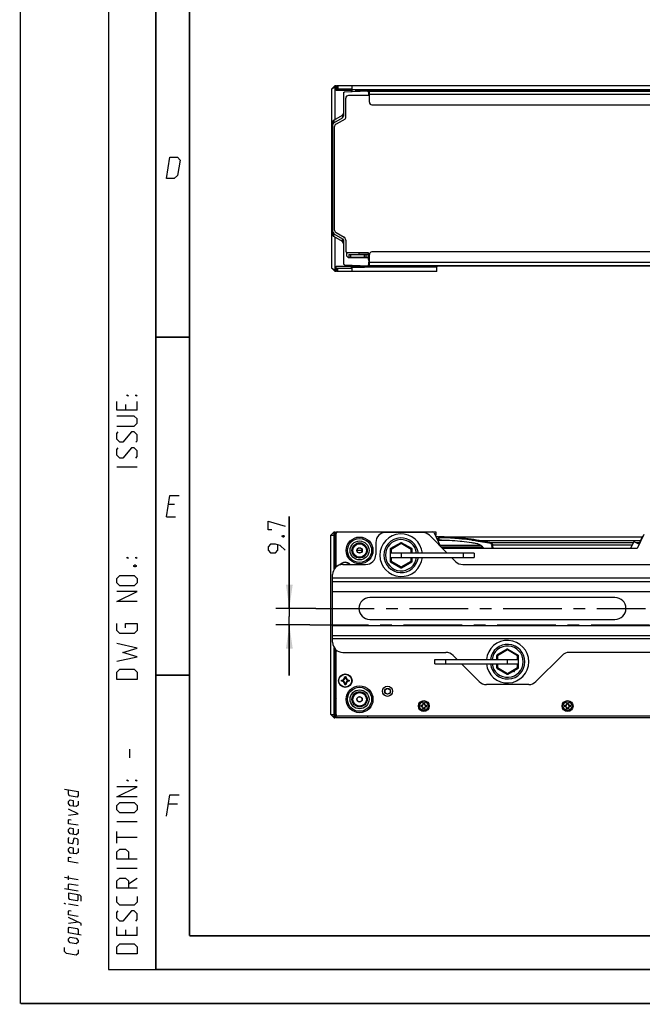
# Model space of a CAD drawing. Header units: millimetres. Extents: x 0 to 420, y 0 to 297.
# Tile 1 of 50: x 0 to 92, y 0 to 145. Entities that reach past the tile are written whole.
import ezdxf

# ---------------------------------------------------------------- set-up
doc = ezdxf.new("R2010")
doc.units = ezdxf.units.MM
doc.header["$LTSCALE"] = 23.1
doc.linetypes.add('CENTER', pattern=[0.6, 0.375, -0.075, 0.075, -0.075])
doc.layers.get('0').update_dxf_attribs({"linetype": 'CONTINUOUS'})
for name, color, linetype in [('02___PRT_ALL_AXES', 7, 'CONTINUOUS'), ('02__ASM_ALL_AXES', 7, 'CONTINUOUS'), ('06___PRT_ALL_SURFS', 7, 'CONTINUOUS'), ('AXES', 7, 'CONTINUOUS'), ('DIM_PILOTEES', 7, 'CONTINUOUS'), ('S-ACHSEN', 7, 'CONTINUOUS'), ('SURFACES', 7, 'CONTINUOUS')]:
    doc.layers.add(name, color=color, linetype=linetype)
doc.styles.get("Standard").update_dxf_attribs({"font": 'txt', "width": 0.7})
doc.dimstyles.new('DIMSTYLE_7', dxfattribs={"dimtxt": 2.5, "dimasz": 3.5, "dimexe": 2, "dimexo": 0, "dimtad": 1, "dimlfac": 4, "dimdsep": 46, "dimtxsty": 'Standard', "dimblk": '_FILLED', "dimblk1": '_FILLED', "dimblk2": '_FILLED', "dimcen": 0.09, "dimazin": 2, "dimtp": 0.3, "dimtm": 0.3, "dimtfac": 1, "dimtofl": 0, "dimtmove": 0, "dimatfit": 3, "dimldrblk": '_FILLED', "dimfxl": 0, "dimtolj": 1, "dimarcsym": 0})
doc.dimstyles.new('DIMSTYLE_8', dxfattribs={"dimtxt": 2.5, "dimasz": 3.5, "dimexe": 2, "dimexo": 0, "dimtad": 1, "dimlfac": 4, "dimdsep": 46, "dimtxsty": 'Standard', "dimblk": '_FILLED', "dimblk1": '_FILLED', "dimblk2": '_FILLED', "dimcen": 0.09, "dimazin": 2, "dimtp": 0.2, "dimtm": 0.2, "dimtfac": 1, "dimtofl": 0, "dimtmove": 0, "dimatfit": 3, "dimldrblk": '_FILLED', "dimfxl": 0, "dimtolj": 1, "dimarcsym": 0})

# ---------------------------------------------------------------- blocks, each defined once
blk = doc.blocks.new('_FILLED')
at = {"color": 0, "linetype": 'ByBlock'}
blk.add_solid([(0, 0), (-1, 0.143), (-1, -0.143)], dxfattribs=at)
blk = doc.blocks.new('*D10')
at = {"layer": 'DIM_PILOTEES', "color": 2, "linetype": 'Continuous'}
for p, q in [((39.75, 58.38), (39.75, 71.98)), ((39.75, 71.98), (39.75, 57.17)), ((43.66, 58.38), (37.75, 58.38)), ((39.75, 48.46), (39.75, 57.17)), ((42.79, 55.96), (37.75, 55.96)), ((39.75, 55.96), (39.75, 48.46))]:
    blk.add_line(p, q, dxfattribs=at)
at = {"layer": 'DIM_PILOTEES', "color": 2, "linetype": 'Continuous', "xscale": 3.5, "yscale": 3.5, "zscale": 3.5}
for p, rotation in [((39.75, 58.38), 270), ((39.75, 55.96), 90)]:
    blk.add_blockref('_FILLED', p, dxfattribs=dict(at, rotation=rotation))
at = {"layer": 'DIM_PILOTEES', "color": 2, "linetype": 'Continuous', "insert": (36.62, 66.62), "char_height": 2.5, "width": 8.0357, "attachment_point": 1, "rotation": 90, "line_spacing_factor": 0.9}
blk.add_mtext('{\\ftxt;\\W0.0001;\\H0.0001;\\~}{\\ftxt;\\W2.1428571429;\\H2.5; }{\\ftxt;\\W0.0001;\\H0.0001;\\~}', dxfattribs=at)
blk = doc.blocks.new('*D14')
at = {"layer": 'DIM_PILOTEES', "color": 2, "linetype": 'Continuous'}
for p in [(153.85, 132.83), (153.85, 111.08)]:
    blk.add_line(p, (153.85, 121.95), dxfattribs=at)
at = {"layer": 'DIM_PILOTEES', "color": 2, "linetype": 'Continuous', "xscale": 3.5, "yscale": 3.5, "zscale": 3.5}
for p, rotation in [((153.85, 132.83), 90), ((153.85, 111.08), 270)]:
    blk.add_blockref('_FILLED', p, dxfattribs=dict(at, rotation=rotation))
at = {"layer": 'DIM_PILOTEES', "color": 2, "linetype": 'Continuous', "insert": (150.73, 123.63), "char_height": 2.5, "width": 5.8929, "attachment_point": 2, "rotation": 90, "line_spacing_factor": 0.9}
blk.add_mtext('{\\ftxt;\\W0.0001;\\H0.0001;\\~}{\\ftxt;\\W1.5714285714;\\H2.5; }{\\ftxt;\\W0.0001;\\H0.0001;\\~}', dxfattribs=at)

msp = doc.modelspace()

# ---------------------------------------------------------------- linework, layer by layer
at = {"color": 7, "linetype": 'Continuous'}
for p, q in [((0, 0), (0, 297)), ((46.0435, 135.2002), (46.5435, 135.7002)), ((46.0435, 135.2002), (46.5435, 135.5232)), ((46.5435, 130.6533), (46.5435, 135.7002)), ((46.5435, 135.7002), (46.6685, 135.7002)), ((46.6685, 135.5232), (46.5435, 135.5232)), ((46.6685, 134.9444), (46.6685, 135.7002)), ((46.7935, 135.7002), (46.7935, 135.2002)), ((46.9185, 135.7002), (46.9185, 135.2002)), ((46.0435, 108.7002), (46.0435, 135.2002)), ((46.6685, 135.2002), (49.031, 135.2002)), ((48.9185, 134.9444), (46.6685, 134.9444)), ((47.7685, 134.6201), (47.8934, 134.7494)), ((47.7685, 134.6201), (47.7685, 131.1278)), ((47.8934, 134.7494), (51.3436, 134.8699)), ((51.5935, 134.2002), (48.4935, 134.2002)), ((48.9185, 135.2002), (48.9185, 134.7852)), ((49.5935, 134.9502), (292.4685, 134.9502)), ((50.0631, 134.8252), (49.5935, 134.8252)), ((50.0935, 134.9502), (50.0935, 134.8252)), ((51.4685, 134.7493), (51.3436, 134.8699)), ((51.4685, 134.7493), (51.4685, 134.3252)), ((51.4685, 134.3252), (51.5935, 134.3252)), ((48.0935, 130.893), (48.0935, 133.8002)), ((46.3354, 130.5331), (47.639, 131.2863)), ((47.639, 131.2863), (47.7685, 131.5106)), ((47.639, 131.2863), (47.639, 130.9036)), ((47.639, 130.9036), (47.7685, 131.1278)), ((46.0435, 130.1627), (46.2283, 130.3475)), ((46.206, 130.3089), (46.3354, 130.5331)), ((46.206, 113.5921), (46.206, 130.3089)), ((46.206, 129.9266), (46.3354, 130.1508)), ((46.3354, 130.1508), (47.639, 130.9036)), ((46.3354, 130.5331), (46.3354, 130.1508)), ((46.5213, 130.6405), (46.5435, 130.6627)), ((46.5435, 130.6627), (46.5597, 130.6627)), ((47.9935, 130.7198), (46.656, 129.9476)), ((46.406, 129.5146), (46.406, 114.3858)), ((46.0435, 113.7377), (46.229, 113.5522)), ((46.206, 113.9744), (46.3354, 113.7501)), ((46.3354, 113.3678), (46.206, 113.5921)), ((46.3354, 113.3678), (46.3354, 113.7501)), ((46.3354, 113.7501), (47.639, 112.9974)), ((46.656, 113.9528), (47.8435, 113.2672)), ((47.639, 112.6147), (46.3354, 113.3678)), ((46.52, 113.2612), (46.5435, 113.2377)), ((46.5435, 108.2002), (46.5435, 113.2476)), ((46.5435, 113.2377), (46.5606, 113.2377)), ((47.639, 112.6147), (47.639, 112.9974)), ((47.639, 112.9974), (47.7685, 112.7731)), ((47.7685, 112.3904), (47.639, 112.6147)), ((47.7685, 112.7731), (47.7685, 109.2809)), ((48.0935, 112.8342), (48.0935, 111.2002)), ((48.1935, 111.0032), (48.1935, 110.5031)), ((51.4435, 110.9502), (48.3435, 110.9502)), ((48.5685, 110.7007), (48.5685, 110.3257)), ((48.5685, 110.7007), (51.4435, 110.7007)), ((48.8185, 110.7007), (48.8185, 110.3257)), ((50.0935, 110.7007), (50.0935, 110.9502)), ((51.4435, 110.704), (50.0935, 110.704)), ((50.866, 110.3257), (50.866, 110.7007)), ((51.1106, 110.3257), (51.1106, 110.7007)), ((51.4435, 109.9502), (51.4435, 110.9502)), ((47.8934, 109.1515), (47.7685, 109.2809)), ((47.8934, 109.1515), (51.3436, 109.031)), ((48.1935, 110.5031), (48.4855, 110.2007)), ((51.4435, 110.2007), (48.4855, 110.2007)), ((48.5685, 110.3257), (51.4435, 110.3257)), ((49.3435, 110.3257), (49.3435, 110.2007)), ((50.5435, 110.3257), (50.5435, 110.2007)), ((51.4685, 109.1517), (51.3436, 109.031)), ((51.4685, 109.5757), (51.4685, 109.1517)), ((51.4685, 109.5757), (51.5935, 109.5757)), ((46.0435, 108.7002), (46.5435, 108.2002)), ((46.0435, 108.7002), (46.5435, 108.3772)), ((46.5435, 108.3772), (46.6685, 108.3772)), ((46.6685, 108.2002), (46.5435, 108.2002)), ((46.6685, 108.2002), (46.6685, 108.9561)), ((46.6685, 108.9561), (48.9185, 108.9561)), ((46.6685, 108.7002), (49.031, 108.7002)), ((46.7935, 108.2002), (46.7935, 108.7002)), ((46.9185, 108.2002), (46.9185, 108.7002)), ((48.9185, 109.1157), (48.9185, 108.7002)), ((48.9435, 109.1148), (48.9435, 108.9507)), ((50.9435, 108.9507), (48.9435, 108.9507)), ((49.0213, 108.835), (50.8656, 108.835)), ((49.131, 108.8257), (49.1156, 108.835)), ((50.756, 108.8257), (49.131, 108.8257)), ((50.756, 108.8257), (50.7713, 108.835)), ((50.9435, 109.045), (50.9435, 108.9507)), ((292.4685, 108.9502), (50.9435, 108.9502)), ((45.9074, 69.2052), (46.4074, 69.7052)), ((45.9074, 42.7052), (45.9074, 69.2052)), ((45.9074, 69.2052), (46.6574, 69.2052)), ((46.4074, 64.2035), (46.4074, 69.7052)), ((46.4074, 69.7052), (46.5324, 69.7052)), ((46.5324, 64.3674), (46.5324, 69.7052)), ((46.5324, 68.7052), (46.6574, 68.7052)), ((46.6574, 64.494), (46.6574, 69.7052)), ((46.6574, 69.7052), (46.7824, 69.7052)), ((46.9074, 69.7052), (61.4129, 69.7052)), ((59.4195, 69.6302), (54.0408, 69.6302)), ((60.4801, 69.1909), (63.1117, 66.5593)), ((61.1967, 69.5593), (62.1129, 67.5582)), ((61.4129, 69.2052), (61.3588, 69.2052)), ((61.4129, 69.7052), (61.4129, 69.2052)), ((61.8103, 68.9552), (61.4732, 68.9552)), ((61.813, 68.6789), (61.5998, 68.6789)), ((61.813, 68.5934), (61.6389, 68.5934)), ((61.7021, 68.4555), (61.813, 68.4555)), ((61.8773, 68.4552), (61.7022, 68.4552)), ((61.813, 68.4552), (61.7022, 68.4552)), ((63.1057, 68.4247), (61.7162, 68.4247)), ((61.8103, 68.8302), (61.8103, 68.4552)), ((61.813, 68.9552), (61.813, 68.8302)), ((61.813, 68.9552), (91.927, 68.9552)), ((61.8773, 68.8302), (61.813, 68.8302)), ((61.8773, 68.8302), (61.8773, 68.455)), ((61.937, 68.83), (61.8773, 68.8302)), ((61.9837, 68.8286), (61.8773, 68.8302)), ((61.9837, 68.8297), (61.937, 68.83)), ((61.9856, 68.9552), (61.9389, 68.9552)), ((64.6083, 68.7093), (64.5694, 68.7126)), ((64.6083, 68.709), (64.5694, 68.7126)), ((65.1607, 68.657), (65.053, 68.6679)), ((65.1607, 68.657), (65.053, 68.6671)), ((65.3041, 68.641), (65.1607, 68.657)), ((65.3041, 68.6419), (65.1607, 68.657)), ((66.8175, 68.4437), (66.7258, 68.4578)), ((66.8175, 68.4432), (66.7258, 68.4578)), ((69.6407, 68.0862), (67.8179, 68.418)), ((67.8179, 68.418), (91.681, 68.418)), ((92.1686, 69.3093), (91.216, 67.2288)), ((91.9842, 69.0802), (91.4464, 67.9057)), ((49.7791, 67.0202), (50.5106, 67.0202)), ((52.5408, 68.1302), (52.5408, 66.3802)), ((54.6704, 67.1154), (54.6658, 67.1128)), ((54.6658, 67.1128), (54.6658, 65.3808)), ((54.6704, 67.1154), (54.6704, 66.5593)), ((54.7953, 67.1154), (54.6704, 67.1154)), ((56.2283, 68.0871), (54.7283, 67.2211)), ((54.7953, 67.1154), (54.7328, 67.2237)), ((56.2908, 67.9789), (54.7953, 67.1154)), ((54.7953, 67.1154), (54.7953, 66.5593)), ((56.2908, 67.9789), (56.2283, 68.0871)), ((56.2908, 67.9789), (56.3533, 68.0871)), ((57.7908, 67.1128), (56.2908, 67.9789)), ((57.8533, 67.2211), (56.3533, 68.0871)), ((57.7908, 67.1128), (57.8533, 67.2211)), ((57.7908, 66.5593), (57.7908, 67.1128)), ((57.7908, 67.1128), (57.9158, 67.1128)), ((57.9158, 66.5593), (57.9158, 67.1128)), ((68.1132, 67.6802), (62.057, 67.6802)), ((68.3464, 67.4327), (62.2637, 67.4327)), ((91.216, 67.2288), (62.4423, 67.2288)), ((65.2617, 68.2633), (65.2246, 68.2672)), ((65.2618, 68.2668), (65.2247, 68.2708)), ((66.757, 68.0711), (66.6943, 68.0807)), ((66.9393, 68.0397), (66.6943, 68.0807)), ((66.7955, 68.0651), (66.757, 68.0711)), ((66.9394, 68.0425), (66.7955, 68.0651)), ((69.5324, 67.9619), (67.7096, 68.2937)), ((90.5933, 68.0862), (69.6407, 68.0862)), ((90.4208, 67.7162), (69.8274, 67.7162)), ((91.5291, 68.0862), (91.0594, 68.0862)), ((67.0658, 66.5593), (54.6704, 66.5593)), ((54.6704, 65.9343), (54.6704, 65.3782)), ((54.6704, 65.9343), (67.0658, 65.9343)), ((54.7953, 65.9343), (54.7953, 65.3782)), ((56.2908, 66.5593), (56.2908, 65.9343)), ((57.7908, 65.3808), (57.7908, 65.9343)), ((57.9158, 65.3808), (57.9158, 65.9343)), ((63.7367, 65.9343), (64.3515, 65.3196)), ((65.4408, 66.5593), (65.4408, 65.9343)), ((67.0658, 66.5593), (67.0658, 65.9343)), ((47.6574, 64.8802), (51.0408, 64.8802)), ((54.6704, 65.3782), (54.6658, 65.3808)), ((54.7953, 65.3782), (54.6704, 65.3782)), ((54.7283, 65.2725), (56.2283, 64.4065)), ((54.7953, 65.3782), (54.7328, 65.2699)), ((54.7953, 65.3782), (56.2908, 64.5148)), ((56.2908, 64.5148), (56.2283, 64.4065)), ((56.2908, 64.5148), (57.7908, 65.3808)), ((56.2908, 64.5148), (56.3533, 64.4065)), ((56.3533, 64.4065), (57.8533, 65.2725)), ((57.7908, 65.3808), (57.8533, 65.2725)), ((57.7908, 65.3808), (57.9158, 65.3808)), ((65.4121, 64.8802), (125.4026, 64.8802)), ((46.1574, 53.3802), (46.1574, 63.3802)), ((144.6574, 62.8802), (46.1574, 62.8802)), ((46.1574, 62.3802), (144.6574, 62.3802)), ((46.1574, 60.8802), (144.6574, 60.8802)), ((87.9074, 60.0052), (51.6574, 60.0052)), ((46.1574, 55.8802), (144.6574, 55.8802)), ((51.6574, 56.7552), (87.9074, 56.7552)), ((46.1574, 54.3802), (144.6574, 54.3802)), ((144.6574, 53.8802), (46.1574, 53.8802)), ((46.4074, 42.2052), (46.4074, 52.557)), ((46.5324, 42.2052), (46.5324, 52.3931)), ((46.6574, 42.2052), (46.6574, 52.2665)), ((47.6574, 51.8802), (62.9026, 51.8802)), ((64.578, 50.8262), (63.9633, 51.4409)), ((70.3989, 51.3797), (70.3989, 50.8262)), ((70.5239, 51.3797), (70.3989, 51.3797)), ((71.9614, 52.354), (70.4614, 51.488)), ((70.5239, 51.3797), (70.4614, 51.488)), ((72.0239, 52.2457), (70.5239, 51.3797)), ((70.5239, 51.3797), (70.5239, 50.8262)), ((72.0239, 52.2457), (71.9614, 52.354)), ((72.0239, 52.2457), (72.0864, 52.354)), ((73.5194, 51.3823), (72.0239, 52.2457)), ((72.0864, 52.354), (73.5864, 51.488)), ((73.5194, 51.3823), (73.5819, 51.4906)), ((73.5194, 50.8262), (73.5194, 51.3823)), ((73.5194, 51.3823), (73.6443, 51.3823)), ((73.6443, 50.8262), (73.6443, 51.3823)), ((73.6443, 51.3823), (73.6489, 51.3797)), ((73.6489, 49.6477), (73.6489, 51.3797)), ((80.0846, 51.4409), (76.2133, 47.5696)), ((109.6695, 51.8802), (81.1452, 51.8802)), ((61.2489, 50.2012), (61.2489, 50.8262)), ((61.2489, 50.8262), (73.6443, 50.8262)), ((61.2489, 50.2012), (73.6443, 50.2012)), ((62.8739, 50.2012), (62.8739, 50.8262)), ((67.8346, 47.5696), (65.203, 50.2012)), ((70.3989, 50.2012), (70.3989, 49.6477)), ((70.5239, 49.6477), (70.3989, 49.6477)), ((70.5239, 49.6477), (70.4614, 49.5394)), ((70.4614, 49.5394), (71.9614, 48.6734)), ((70.5239, 50.2012), (70.5239, 49.6477)), ((70.5239, 49.6477), (72.0239, 48.7816)), ((72.0239, 50.2012), (72.0239, 50.8262)), ((72.0239, 48.7816), (73.5194, 49.645)), ((72.0864, 48.6734), (73.5864, 49.5394)), ((73.5194, 49.645), (73.5194, 50.2012)), ((73.5194, 49.645), (73.5819, 49.5368)), ((73.5194, 49.645), (73.6443, 49.645)), ((73.6443, 49.645), (73.6443, 50.2012)), ((73.6443, 49.645), (73.6489, 49.6477)), ((47.9582, 48.2549), (47.9707, 48.2546)), ((47.9831, 48.2792), (47.9831, 48.2667)), ((47.9831, 48.2792), (48.0816, 48.2792)), ((47.9831, 48.2667), (48.0816, 48.2667)), ((47.9969, 48.2277), (48.0099, 48.2138)), ((47.9969, 48.2277), (48.0099, 48.2138)), ((48.0654, 48.2251), (48.0548, 48.2138)), ((48.0816, 48.2792), (48.0816, 48.2667)), ((48.1065, 48.2549), (48.094, 48.2546)), ((72.0239, 48.7816), (71.9614, 48.6734)), ((72.0239, 48.7816), (72.0864, 48.6734)), ((47.4584, 47.656), (47.4584, 47.7545)), ((47.4584, 47.7545), (47.4709, 47.7545)), ((47.4584, 47.656), (47.4709, 47.656)), ((47.4709, 47.656), (47.4709, 47.7545)), ((47.4827, 47.7794), (47.483, 47.7669)), ((47.4827, 47.6311), (47.483, 47.6436)), ((47.5126, 47.6952), (47.5126, 47.7153)), ((47.5251, 47.7153), (47.5126, 47.7153)), ((47.5251, 47.6952), (47.5126, 47.6952)), ((47.5251, 47.7153), (47.5238, 47.7277)), ((47.5251, 47.6952), (47.5238, 47.6828)), ((47.5251, 47.6953), (47.5251, 47.7152)), ((47.9582, 47.1555), (47.9707, 47.1559)), ((47.9831, 47.1313), (47.9831, 47.1437)), ((48.0816, 47.1437), (47.9831, 47.1437)), ((48.0816, 47.1313), (47.9831, 47.1313)), ((47.9969, 47.1828), (48.0099, 47.1967)), ((47.9969, 47.1828), (48.0099, 47.1967)), ((48.0654, 47.1854), (48.0548, 47.1967)), ((48.0816, 47.1313), (48.0816, 47.1437)), ((48.1065, 47.1555), (48.094, 47.1559)), ((48.5521, 47.7153), (48.5521, 47.6952)), ((48.5821, 47.7794), (48.5817, 47.7669)), ((48.5821, 47.6311), (48.5817, 47.6436)), ((48.5939, 47.7545), (48.5939, 47.656)), ((48.6063, 47.7545), (48.5939, 47.7545)), ((48.6063, 47.656), (48.5939, 47.656)), ((48.6063, 47.7545), (48.6063, 47.656)), ((53.9074, 46.3568), (54.2824, 46.5733)), ((54.2824, 46.5733), (54.6574, 46.3568)), ((75.1526, 47.1302), (68.8952, 47.1302)), ((53.9074, 45.9237), (53.9074, 46.3568)), ((54.2824, 45.7072), (53.9074, 45.9237)), ((54.6574, 45.9237), (54.2824, 45.7072)), ((54.6574, 46.3568), (54.6574, 45.9237)), ((59.2531, 43.8275), (59.2531, 44.083)), ((59.3058, 44.0197), (59.3058, 43.8908)), ((59.5171, 44.347), (59.7726, 44.347)), ((59.7093, 44.2943), (59.5804, 44.2943)), ((59.9839, 43.8908), (59.9839, 44.0197)), ((60.0366, 44.083), (60.0366, 43.8275)), ((80.5031, 43.8275), (80.5031, 44.083)), ((80.5558, 44.0197), (80.5558, 43.8908)), ((80.7671, 44.347), (81.0226, 44.347)), ((80.9593, 44.2943), (80.8304, 44.2943)), ((81.2339, 43.8908), (81.2339, 44.0197)), ((81.2866, 44.083), (81.2866, 43.8275)), ((45.9074, 42.7052), (46.4074, 42.2052)), ((45.9074, 42.7052), (46.6574, 42.7052)), ((46.4074, 42.2052), (46.5324, 42.2052)), ((170.8949, 42.2052), (46.6574, 42.2052)), ((170.8949, 42.4552), (46.9074, 42.4552)), ((51.3199, 42.4552), (51.3199, 42.2052)), ((59.7726, 43.5635), (59.5171, 43.5635)), ((59.5804, 43.6162), (59.7093, 43.6162)), ((81.0226, 43.5635), (80.7671, 43.5635)), ((80.8304, 43.6162), (80.9593, 43.6162)), ((25, 9.9999), (25, 10)), ((409.86, 10.0737), (25.007, 10.0134))]:
    msp.add_line(p, q, dxfattribs=at)
at = {"color": 2, "linetype": 'Continuous'}
for p, q in [((13, 292), (13, 5)), ((20, 292), (20, 5)), ((17.25, 87.6786), (17.25, 88.9643)), ((15.5357, 88.5357), (15.5357, 87.6786)), ((17.25, 79.25), (14.25, 79.25)), ((22.7833, 73.7249), (21.8833, 73.7249)), ((21.5894, 71.9249), (22.9394, 71.9249)), ((16.1786, 36.3214), (16.1786, 37.6071)), ((23.2333, 29.4749), (21.8833, 29.4749)), ((17.25, 26.8214), (14.25, 26.8214)), ((14.25, 23.6786), (14.25, 25.3929)), ((17.25, 24.5357), (14.25, 24.5357)), ((17.25, 19.9643), (14.25, 19.9643)), ((8.5001, 18.2823), (6.5001, 18.6089)), ((7.0715, 18.2775), (7.0715, 18.8489)), ((15.9643, 17.6786), (17.25, 18.5357)), ((8.5001, 16.6157), (6.5001, 16.9422)), ((8.5001, 14.4252), (7.0715, 14.6584)), ((7.0715, 11.8489), (8.5001, 12.0442)), ((15.5357, 10.8929), (15.5357, 10.0357)), ((17.25, 10.0357), (17.25, 11.3214)), ((13, 5), (20, 5))]:
    msp.add_line(p, q, dxfattribs=at)
at = {"color": 3, "linetype": 'Continuous'}
for p, q in [((46.7935, 135.7002), (295.2935, 135.7002)), ((49.031, 134.7892), (49.031, 135.7002)), ((49.031, 135.0752), (293.031, 135.0752)), ((49.5935, 134.8088), (49.5935, 134.9502)), ((51.3899, 134.8252), (290.6726, 134.8252)), ((51.5935, 133.2002), (51.5935, 134.8252)), ((290.4685, 134.3252), (51.5935, 134.3252)), ((51.9685, 132.8252), (290.0935, 132.8252)), ((51.5935, 109.0752), (51.5935, 110.7002)), ((290.0935, 111.0752), (51.9685, 111.0752)), ((51.5935, 109.5752), (290.4685, 109.5752)), ((61.549, 108.2002), (46.7935, 108.2002)), ((49.031, 108.2002), (49.031, 108.835)), ((61.549, 108.8252), (49.031, 108.8252)), ((51.3893, 109.0752), (290.6721, 109.0752)), ((61.549, 108.8252), (61.6062, 108.9502)), ((61.549, 108.2002), (61.549, 108.8252))]:
    msp.add_line(p, q, dxfattribs=at)
at = {"color": 7, "linetype": 'Continuous', "const_width": 0.25}
for points in [[(20, 292), (20, 5)], [(25, 10), (25, 287)], [(20.0002, 98.5), (25.0002, 98.5)], [(20.0002, 48.5), (25.0002, 48.5)], [(409.8307, 10.048), (25, 10)], [(20, 5), (415, 5)], [(420, 0), (0, 0)]]:
    msp.add_lwpolyline(points, dxfattribs=at)
at = {"color": 2, "linetype": 'Continuous'}
for points in [[(21.5894, 121.9249), (22.1037, 125.0749), (23.2287, 125.0749), (23.6052, 124.6249), (23.2379, 122.3749), (22.7144, 121.9249), (21.5894, 121.9249)], [(17.25, 87.6786), (14.25, 87.6786), (14.25, 88.9643)], [(15.9643, 89.8214), (15.75, 89.8214), (15.75, 89.9643), (15.9643, 89.8214)], [(17.25, 89.8214), (17.0357, 89.8214), (17.0357, 89.9643), (17.25, 89.8214)], [(14.25, 85.3214), (16.8214, 85.3214), (17.25, 85.75), (17.25, 86.3929), (16.8214, 86.8214), (14.25, 86.8214)], [(17.0357, 82.9643), (17.25, 83.1786), (17.25, 84.0357), (16.8214, 84.4643), (16.3929, 84.4643), (15.1071, 82.9643), (14.6786, 82.9643), (14.25, 83.3929), (14.25, 84.25), (14.4643, 84.4643)], [(17.0357, 80.6071), (17.25, 80.8214), (17.25, 81.6786), (16.8214, 82.1071), (16.3929, 82.1071), (15.1071, 80.6071), (14.6786, 80.6071), (14.25, 81.0357), (14.25, 81.8929), (14.4643, 82.1071)], [(21.5894, 71.9249), (22.1037, 75.0749), (23.4537, 75.0749)], [(15.9643, 65.8214), (15.75, 65.8214), (15.75, 65.9643), (15.9643, 65.8214)], [(17.25, 65.8214), (17.0357, 65.8214), (17.0357, 65.9643), (17.25, 65.8214)], [(16.75, 64.75), (16.8929, 64.8214), (16.9643, 64.8214), (17.1071, 64.75), (17.1071, 64.6071), (16.9643, 64.5357), (16.8929, 64.5357), (16.75, 64.6071), (16.75, 64.75)], [(16.8214, 61.75), (14.6786, 61.75), (14.25, 62.1786), (14.25, 62.8214), (14.6786, 63.25), (16.8214, 63.25), (17.25, 62.8214), (17.25, 62.1786), (16.8214, 61.75)], [(17.25, 59.3929), (14.25, 59.3929), (17.25, 60.8929), (14.25, 60.8929)], [(15.5357, 55.5357), (15.5357, 56.1786), (17.25, 56.1786), (17.25, 55.1071), (16.8214, 54.6786), (14.6786, 54.6786), (14.25, 55.1071), (14.25, 56.1786)], [(14.25, 50.6071), (17.25, 51.25), (15.1071, 51.8929), (17.25, 52.5357), (14.25, 53.1786)], [(17.25, 47.8929), (14.25, 47.8929), (14.25, 48.9643), (14.6786, 49.3929), (16.8214, 49.3929), (17.25, 48.9643), (17.25, 47.8929)], [(17.25, 30.5357), (14.25, 30.5357), (17.25, 32.0357), (14.25, 32.0357)], [(15.9643, 32.8929), (15.75, 32.8929), (15.75, 33.0357), (15.9643, 32.8929)], [(17.25, 32.8929), (17.0357, 32.8929), (17.0357, 33.0357), (17.25, 32.8929)], [(6.5001, 31.6565), (8.5001, 31.3299), (8.5001, 30.7585), (8.3572, 30.4961), (7.2144, 30.6827), (7.0715, 30.9918), (7.0715, 31.5632)], [(21.5894, 27.6749), (22.1037, 30.8249), (23.4537, 30.8249)], [(8.5001, 29.9014), (8.5001, 29.3299), (8.2144, 29.0909), (7.3572, 29.2308), (7.0715, 29.5632), (7.0715, 29.8489), (7.3572, 30.088), (7.7858, 30.018), (7.7858, 29.1608)], [(16.8214, 28.1786), (14.6786, 28.1786), (14.25, 28.6071), (14.25, 29.25), (14.6786, 29.6786), (16.8214, 29.6786), (17.25, 29.25), (17.25, 28.6071), (16.8214, 28.1786)], [(7.0715, 27.8489), (8.5001, 28.0442), (7.0715, 28.706)], [(8.5001, 26.3299), (7.0715, 26.5632), (7.0715, 27.1346), (7.2144, 27.2065), (7.5001, 27.1599)], [(8.5001, 25.7585), (8.5001, 25.1871), (8.2144, 24.948), (7.3572, 25.088), (7.0715, 25.4203), (7.0715, 25.706), (7.3572, 25.9451), (7.7858, 25.8751), (7.7858, 25.018)], [(8.3572, 23.4961), (8.5001, 23.6157), (8.5001, 24.1871), (8.3572, 24.3533), (7.9286, 24.4232), (7.8334, 24.2959), (7.7382, 23.7401), (7.6429, 23.6127), (7.2144, 23.6827), (7.0715, 23.8489), (7.0715, 24.4203), (7.2144, 24.5399)], [(8.5001, 22.9014), (8.5001, 22.3299), (8.2144, 22.0909), (7.3572, 22.2308), (7.0715, 22.5632), (7.0715, 22.8489), (7.3572, 23.088), (7.7858, 23.018), (7.7858, 22.1608)], [(17.25, 21.3214), (14.25, 21.3214), (14.25, 22.3929), (14.6786, 22.8214), (15.5357, 22.8214), (15.9643, 22.3929), (15.9643, 21.3214)], [(8.5001, 20.7585), (7.0715, 20.9918), (7.0715, 21.5632), (7.2144, 21.6351), (7.5001, 21.5885)], [(7.0715, 16.8489), (7.0715, 17.5632), (7.2143, 17.6827), (8.5001, 17.4728)], [(17.25, 17.0357), (14.25, 17.0357), (14.25, 18.1071), (14.6786, 18.5357), (15.5357, 18.5357), (15.9643, 18.1071), (15.9643, 17.0357)], [(8.9763, 15.1093), (8.9763, 15.8236), (8.7858, 15.9976), (7.0715, 16.2775), (7.0715, 15.5632), (7.2143, 15.397), (8.3572, 15.2104), (8.5001, 15.3299), (8.5001, 16.0442)], [(6.6429, 14.7284), (6.5001, 14.7517), (6.5001, 14.7993), (6.6429, 14.7284)], [(17.25, 15.8214), (17.25, 14.9643), (16.8214, 14.5357), (14.6786, 14.5357), (14.25, 14.9643), (14.25, 15.8214)], [(8.5001, 12.8537), (7.0715, 13.087), (7.0715, 13.6584), (7.2143, 13.7303), (7.5001, 13.6837)], [(17.0357, 12.1786), (17.25, 12.3929), (17.25, 13.25), (16.8214, 13.6786), (16.3929, 13.6786), (15.1071, 12.1786), (14.6786, 12.1786), (14.25, 12.6071), (14.25, 13.4643), (14.4643, 13.6786)], [(8.9763, 11.5379), (8.9763, 11.8236), (7.0715, 12.706)], [(8.9763, 10.1093), (7.0715, 10.4203), (7.0715, 11.1346), (7.2143, 11.2541), (8.3572, 11.0675), (8.5001, 10.9014), (8.5001, 10.1871)], [(17.25, 10.0357), (14.25, 10.0357), (14.25, 11.3214)], [(8.2143, 8.8052), (7.3572, 8.9451), (7.0715, 9.2775), (7.0715, 9.5632), (7.3572, 9.8023), (8.2143, 9.6623), (8.5001, 9.3299), (8.5001, 9.0442), (8.2143, 8.8052)], [(17.25, 7.3214), (14.25, 7.3214), (14.25, 8.3929), (14.6786, 8.8214), (16.8214, 8.8214), (17.25, 8.3929), (17.25, 7.3214)], [(8.5001, 7.949), (8.5001, 7.3776), (8.2143, 7.1385), (6.7858, 7.3717), (6.5001, 7.7041), (6.5001, 8.2755)]]:
    msp.add_lwpolyline(points, dxfattribs=at)
at = {"color": 7, "linetype": 'Continuous'}
for centre, radius in [((50.1449, 66.9552), 1.9796), ((50.1449, 66.9552), 1.979), ((50.1449, 66.9552), 1.7723), ((50.1449, 66.9552), 1.4014), ((50.1449, 66.9552), 1.125), ((50.1449, 66.9552), 1), ((50.1449, 66.9552), 0.375), ((48.0199, 47.7052), 0.95), ((50.1449, 44.9552), 1.9796), ((50.1449, 44.9552), 1.979), ((50.1449, 44.9552), 1.7723), ((54.2824, 46.1402), 0.75), ((54.2824, 46.1402), 0.433), ((50.1449, 44.9552), 1.4014), ((50.1449, 44.9552), 1.125), ((50.1449, 44.9552), 1), ((50.1449, 44.9552), 0.375), ((59.6449, 43.9552), 0.8125), ((59.6449, 43.9552), 0.65), ((80.8949, 43.9552), 0.8125), ((80.8949, 43.9552), 0.65)]:
    msp.add_circle(centre, radius, dxfattribs=at)
for centre, radius, start, end in [((48.4935, 133.8002), 0.4, 90, 180), ((46.906, 129.5146), 0.5, 120, 180), ((47.8935, 130.893), 0.2, 300, 360), ((46.906, 114.3858), 0.5, 180, 240), ((47.5935, 112.8342), 0.5, 0, 60), ((48.3435, 111.2002), 0.25, 180, 270), ((51.6935, 109.9502), 0.25, 180, 246.155193), ((49.0685, 108.9507), 0.125, 180, 247.851206), ((50.8185, 108.9507), 0.125, 292.148794, 360), ((46.9074, 69.4552), 0.25, 90, 180), ((54.0408, 68.1302), 1.5, 90, 180), ((56.2908, 66.2468), 3.1475, 5.699088, 354.300912), ((56.2908, 66.2468), 2.5625, 7.00904, 352.99096), ((56.2908, 66.2468), 2.3125, 7.768013, 352.231987), ((59.4195, 68.1302), 1.5, 45, 90), ((60.9694, 69.4552), 0.25, 24.6, 90), ((61.7586, 35.8015), 32.6538, 84.275933, 89.791762), ((61.939, 68.828), 0.1273, 90.038614, 101.347874), ((61.7962, 36.086), 32.7442, 85.141794, 89.672012), ((61.9048, 36.2585), 32.6968, 85.235144, 89.858504), ((61.7813, 35.9002), 32.9306, 84.298279, 85.075338), ((61.8542, 35.7337), 33.2239, 79.659388, 85.223325), ((61.7515, 35.6302), 33.2023, 81.383682, 83.857601), ((61.7098, 35.3488), 33.4868, 80.527716, 81.226454), ((54.7908, 67.1128), 0.125, 120, 180), ((54.7952, 67.1156), 0.1248, 120.002164, 180.062672), ((56.2908, 67.9789), 0.125, 60, 120), ((57.7908, 67.1128), 0.125, 0, 60), ((61.7342, 35.5396), 32.9168, 83.912973, 84.279105), ((61.7114, 35.3378), 33.1199, 81.347108, 83.846228), ((61.6738, 35.0916), 33.3689, 79.675515, 80.92091), ((61.685, 35.2007), 33.6369, 79.682176, 80.527576), ((-2.8565, 56.6558), 73.4088, 8.283366, 8.64055), ((-3.1753, 56.6534), 73.8362, 8.237016, 8.616993), ((51.0408, 66.3802), 1.5, 270, 360), ((47.6574, 63.3802), 1.5, 90, 180), ((48.0199, 64.2052), 0.95, 45.30274, 137.944995), ((54.7908, 65.3808), 0.125, 180, 240), ((54.7952, 65.378), 0.1248, 179.937327, 239.997835), ((56.2908, 64.5148), 0.125, 240, 300), ((57.7908, 65.3808), 0.125, 300, 360), ((65.4121, 66.3802), 1.5, 225, 270), ((51.6574, 58.3802), 1.625, 90, 270), ((87.9074, 58.3802), 1.625, 270, 90), ((47.6574, 53.3802), 1.5, 180, 270), ((72.0239, 50.5137), 3.1475, 185.699088, 174.300912), ((72.0239, 50.5137), 2.5625, 187.00904, 172.99096), ((72.0239, 50.5137), 2.3125, 187.768013, 172.231987), ((62.9026, 50.3802), 1.5, 45, 90), ((70.5239, 51.3797), 0.125, 120, 180), ((72.0239, 52.2457), 0.125, 60, 120), ((73.5195, 51.3825), 0.1248, 359.937327, 59.997835), ((73.5239, 51.3797), 0.125, 0, 60), ((81.1452, 50.3802), 1.5, 90, 135), ((70.5239, 49.6477), 0.125, 180, 240), ((73.5195, 49.6449), 0.1248, 300.002164, 0.062672), ((73.5239, 49.6477), 0.125, 300, 360), ((47.4699, 48.2677), 0.4885, 271.501135, 358.498867), ((47.4699, 48.2677), 0.501, 271.501081, 358.498916), ((47.4699, 48.2677), 0.5427, 275.705871, 354.294126), ((47.4699, 48.2677), 0.5552, 275.70535, 354.294822), ((48.0199, 47.7052), 0.525, 64.299815, 115.697504), ((47.9831, 48.2543), 0.0249, 89.931401, 178.552946), ((46.9337, 47.2195), 1.4652, 43.47554, 44.946446), ((46.8822, 47.1946), 1.5368, 42.358917, 44.241276), ((48.5949, 48.2677), 0.5552, 185.705289, 264.294748), ((49.1858, 47.1914), 1.5413, 135.759885, 137.764798), ((48.5949, 48.2677), 0.5427, 185.705874, 264.294126), ((49.1342, 47.2164), 1.4697, 135.05456, 136.657333), ((48.0816, 48.2543), 0.0249, 1.454255, 90.065617), ((48.5949, 48.2677), 0.501, 181.501084, 268.498916), ((48.5949, 48.2677), 0.4885, 181.501132, 268.497114), ((72.0239, 48.7816), 0.125, 240, 300), ((47.4833, 47.7545), 0.0249, 91.454566, 180.065626), ((47.4833, 47.656), 0.0249, 179.954347, 268.493818), ((48.5307, 48.8426), 1.5189, 225.754841, 227.143899), ((48.5307, 46.5679), 1.5189, 132.856066, 134.245153), ((47.4699, 47.1427), 0.4885, 1.501136, 88.498866), ((48.5094, 48.7952), 1.4528, 225.052534, 225.989265), ((48.5094, 46.6153), 1.4529, 134.010736, 134.947505), ((47.4699, 47.1427), 0.501, 1.501081, 88.498916), ((48.6003, 48.9172), 1.621, 227.133319, 227.855371), ((48.6003, 46.4933), 1.6209, 132.144632, 132.866657), ((48.5634, 48.851), 1.5305, 225.987664, 227.218456), ((48.5633, 46.5596), 1.5304, 132.781448, 134.012286), ((47.5252, 47.6953), 0.0126, 180.461156, 263.833005), ((47.4699, 47.1427), 0.5427, 5.705871, 84.294126), ((47.4699, 47.1427), 0.5552, 5.70536, 84.294834), ((48.0199, 47.7052), 0.525, 256.092024, 295.697504), ((47.9831, 47.1562), 0.0249, 181.467775, 270.060498), ((46.9336, 48.191), 1.4652, 315.0536, 316.524247), ((46.8822, 48.2159), 1.5368, 315.758713, 317.640774), ((48.5949, 47.1427), 0.5552, 95.705457, 174.294699), ((49.1858, 48.2191), 1.5413, 222.235008, 224.240113), ((48.5949, 47.1427), 0.5427, 95.705871, 174.294126), ((49.1342, 48.1941), 1.4697, 223.342574, 224.945439), ((48.0816, 47.1562), 0.0249, 269.937737, 358.536596), ((48.5949, 47.1427), 0.501, 91.501081, 178.498916), ((48.5949, 47.1427), 0.4885, 91.501133, 178.498868), ((47.5313, 48.8195), 1.4871, 312.827024, 314.940799), ((47.5312, 46.5909), 1.4872, 45.059272, 47.17287), ((47.5155, 48.8618), 1.5456, 312.116632, 314.238927), ((47.5156, 46.5487), 1.5456, 45.761064, 47.883376), ((68.8952, 48.6302), 1.5, 225, 270), ((75.1526, 48.6302), 1.5, 270, 315), ((47.0324, 44.8302), 0.5, 138.82206, 180), ((59.3199, 44.2802), 0.2082, 251.302483, 18.697517), ((59.6854, 44.3932), 0.532, 215.662029, 217.453637), ((59.6854, 43.5173), 0.532, 142.545912, 144.337964), ((59.3199, 43.6302), 0.2082, 341.302483, 108.697517), ((59.3199, 44.2802), 0.2609, 266.912657, 3.087343), ((59.3199, 43.6302), 0.2609, 356.912657, 93.087343), ((59.2069, 43.9147), 0.532, 52.546025, 54.337966), ((59.9699, 44.2802), 0.2609, 176.912657, 273.087343), ((59.9699, 43.6302), 0.2609, 86.912657, 183.087343), ((60.0828, 43.9147), 0.532, 125.662045, 127.454655), ((59.9699, 44.2802), 0.2082, 161.302483, 288.697517), ((59.9699, 43.6302), 0.2082, 71.302483, 198.697517), ((59.6044, 44.3932), 0.532, 322.545912, 324.337964), ((59.6044, 43.5173), 0.532, 35.662029, 37.453637), ((80.5699, 44.2802), 0.2082, 251.302483, 18.697517), ((80.9354, 44.3932), 0.532, 215.662029, 217.453637), ((80.9354, 43.5173), 0.532, 142.545912, 144.337964), ((80.5699, 43.6302), 0.2082, 341.302483, 108.697517), ((80.5699, 44.2802), 0.2609, 266.912657, 3.087343), ((80.5699, 43.6302), 0.2609, 356.912657, 93.087343), ((80.4569, 43.9147), 0.532, 52.546025, 54.337966), ((81.2199, 44.2802), 0.2609, 176.912657, 273.087343), ((81.2199, 43.6302), 0.2609, 86.912657, 183.087343), ((81.3328, 43.9147), 0.532, 125.662045, 127.454655), ((81.2199, 44.2802), 0.2082, 161.302483, 288.697517), ((81.2199, 43.6302), 0.2082, 71.302483, 198.697517), ((80.8544, 44.3932), 0.532, 322.545912, 324.337964), ((80.8544, 43.5173), 0.532, 35.662029, 37.453637), ((46.9074, 42.7052), 0.25, 180, 270), ((59.2069, 43.9957), 0.532, 305.662045, 307.454655), ((60.0828, 43.9957), 0.532, 232.546025, 234.337966), ((80.4569, 43.9957), 0.532, 305.662045, 307.454655), ((81.3328, 43.9957), 0.532, 232.546025, 234.337966)]:
    msp.add_arc(centre, radius, start, end, dxfattribs=at)
at = {"color": 3, "linetype": 'Continuous'}
for centre, start, end in [((51.9685, 133.2002), 180, 270), ((51.9685, 110.7002), 90, 180)]:
    msp.add_arc(centre, 0.375, start, end, dxfattribs=at)
at = {"color": 7, "linetype": 'Continuous'}
for points in [[(61.813, 68.8302), (61.813, 68.8832), (61.862, 68.9424), (61.9139, 68.9528)], [(61.8773, 68.8302), (61.8773, 68.8785), (61.9114, 68.9365), (61.9576, 68.9508)], [(67.7096, 68.2937), (67.7121, 68.3486), (67.763, 68.4147), (67.8179, 68.418)], [(69.5324, 67.9619), (69.5349, 68.0168), (69.5858, 68.0829), (69.6407, 68.0862)]]:
    msp.add_open_spline(points, degree=3, dxfattribs=at)
for points, knots in [([(61.9576, 68.9508), (61.9621, 68.9522), (61.9714, 68.9544), (61.9809, 68.9551), (61.9856, 68.9552)], [0, 0, 0, 0, 0.5031762, 1, 1, 1, 1]), ([(67.6543, 67.9202), (67.732, 67.9061), (68.0835, 67.7831), (68.3367, 67.476), (68.4838, 67.2287)], [0, 0, 0, 0, 0.21547774, 1, 1, 1, 1]), ([(69.5324, 67.9619), (69.5539, 67.958), (69.662, 67.9059), (69.7051, 67.7771), (69.7192, 67.6844)], [0, 0, 0, 0, 0.18896194, 1, 1, 1, 1]), ([(69.6407, 68.0862), (69.6932, 68.0734), (69.7904, 67.9417), (69.8174, 67.8044), (69.8274, 67.7162)], [0, 0, 0, 0, 0.37854837, 1, 1, 1, 1]), ([(69.8274, 67.7162), (69.8165, 67.7147), (69.7796, 67.7079), (69.742, 67.6983), (69.7192, 67.6844)], [0, 0, 0, 0, 0.2922464, 1, 1, 1, 1]), ([(47.9707, 48.2546), (47.9707, 48.2578), (47.9734, 48.2643), (47.98, 48.2668), (47.9831, 48.2667)], [0, 0, 0, 0, 0.5000082, 1, 1, 1, 1]), ([(48.0816, 48.2667), (48.0847, 48.2668), (48.0913, 48.2643), (48.094, 48.2578), (48.094, 48.2546)], [0, 0, 0, 0, 0.50000929, 1, 1, 1, 1]), ([(47.4709, 47.7545), (47.4708, 47.7576), (47.4734, 47.7642), (47.4799, 47.7669), (47.483, 47.7669)], [0, 0, 0, 0, 0.50000971, 1, 1, 1, 1]), ([(47.483, 47.6436), (47.4799, 47.6436), (47.4734, 47.6463), (47.4708, 47.6529), (47.4709, 47.656)], [0, 0, 0, 0, 0.5000082, 1, 1, 1, 1]), ([(47.5126, 47.7153), (47.5126, 47.7183), (47.515, 47.7244), (47.5209, 47.7274), (47.5238, 47.7277)], [0, 0, 0, 0, 0.49994387, 1, 1, 1, 1]), ([(47.9831, 47.1437), (47.98, 47.1437), (47.9734, 47.1462), (47.9707, 47.1527), (47.9707, 47.1559)], [0, 0, 0, 0, 0.50000971, 1, 1, 1, 1]), ([(48.094, 47.1559), (48.094, 47.1527), (48.0913, 47.1462), (48.0847, 47.1437), (48.0816, 47.1437)], [0, 0, 0, 0, 0.5000082, 1, 1, 1, 1]), ([(48.5817, 47.7669), (48.5849, 47.7669), (48.5914, 47.7642), (48.5939, 47.7576), (48.5939, 47.7545)], [0, 0, 0, 0, 0.50000828, 1, 1, 1, 1]), ([(48.5939, 47.656), (48.5939, 47.6529), (48.5914, 47.6463), (48.5849, 47.6436), (48.5817, 47.6436)], [0, 0, 0, 0, 0.50000971, 1, 1, 1, 1]), ([(48.6063, 47.7545), (48.6063, 47.7607), (48.6012, 47.7738), (48.5883, 47.7792), (48.5821, 47.7794)], [0, 0, 0, 0, 0.4999919, 1, 1, 1, 1]), ([(48.5821, 47.6311), (48.5883, 47.6313), (48.6012, 47.6367), (48.6063, 47.6498), (48.6063, 47.656)], [0, 0, 0, 0, 0.49999447, 1, 1, 1, 1]), ([(59.3058, 44.0197), (59.3022, 44.0235), (59.2873, 44.0396), (59.2732, 44.0564), (59.263, 44.0696)], [0, 0, 0, 0, 0.23971906, 1, 1, 1, 1]), ([(59.3058, 43.8908), (59.3022, 43.887), (59.2873, 43.8709), (59.2732, 43.8541), (59.263, 43.8409)], [0, 0, 0, 0, 0.23971984, 1, 1, 1, 1]), ([(59.5804, 44.2943), (59.5766, 44.2979), (59.5605, 44.3128), (59.5437, 44.327), (59.5305, 44.3371)], [0, 0, 0, 0, 0.23971965, 1, 1, 1, 1]), ([(59.7093, 44.2943), (59.7131, 44.2979), (59.7292, 44.3128), (59.746, 44.327), (59.7592, 44.3371)], [0, 0, 0, 0, 0.23972082, 1, 1, 1, 1]), ([(59.9839, 44.0197), (59.9875, 44.0235), (60.0024, 44.0396), (60.0166, 44.0564), (60.0267, 44.0696)], [0, 0, 0, 0, 0.23971984, 1, 1, 1, 1]), ([(59.9839, 43.8908), (59.9875, 43.887), (60.0024, 43.8709), (60.0166, 43.8541), (60.0267, 43.8409)], [0, 0, 0, 0, 0.23971906, 1, 1, 1, 1]), ([(80.5558, 44.0197), (80.5522, 44.0235), (80.5373, 44.0396), (80.5232, 44.0564), (80.513, 44.0696)], [0, 0, 0, 0, 0.23971906, 1, 1, 1, 1]), ([(80.5558, 43.8908), (80.5522, 43.887), (80.5373, 43.8709), (80.5232, 43.8541), (80.513, 43.8409)], [0, 0, 0, 0, 0.23971984, 1, 1, 1, 1]), ([(80.8304, 44.2943), (80.8266, 44.2979), (80.8105, 44.3128), (80.7937, 44.327), (80.7805, 44.3371)], [0, 0, 0, 0, 0.23971965, 1, 1, 1, 1]), ([(80.9593, 44.2943), (80.9631, 44.2979), (80.9792, 44.3128), (80.996, 44.327), (81.0092, 44.3371)], [0, 0, 0, 0, 0.23972082, 1, 1, 1, 1]), ([(81.2339, 44.0197), (81.2375, 44.0235), (81.2524, 44.0396), (81.2666, 44.0564), (81.2767, 44.0696)], [0, 0, 0, 0, 0.23971984, 1, 1, 1, 1]), ([(81.2339, 43.8908), (81.2375, 43.887), (81.2524, 43.8709), (81.2666, 43.8541), (81.2767, 43.8409)], [0, 0, 0, 0, 0.23971906, 1, 1, 1, 1]), ([(59.5804, 43.6162), (59.5766, 43.6126), (59.5605, 43.5977), (59.5437, 43.5835), (59.5305, 43.5734)], [0, 0, 0, 0, 0.23972082, 1, 1, 1, 1]), ([(59.7093, 43.6162), (59.7131, 43.6126), (59.7292, 43.5977), (59.746, 43.5835), (59.7592, 43.5734)], [0, 0, 0, 0, 0.23971965, 1, 1, 1, 1]), ([(80.8304, 43.6162), (80.8266, 43.6126), (80.8105, 43.5977), (80.7937, 43.5835), (80.7805, 43.5734)], [0, 0, 0, 0, 0.23972082, 1, 1, 1, 1]), ([(80.9593, 43.6162), (80.9631, 43.6126), (80.9792, 43.5977), (80.996, 43.5835), (81.0092, 43.5734)], [0, 0, 0, 0, 0.23971965, 1, 1, 1, 1])]:
    msp.add_open_spline(points, degree=3, knots=knots, dxfattribs=at)
at = {"layer": '02___PRT_ALL_AXES', "color": 7, "linetype": 'Continuous'}
for q in [(90.1935, 67.2288), (91.512, 67.8751)]:
    msp.add_line((90.6766, 68.2647), q, dxfattribs=at)
for centre in [(50.1449, 66.9552), (50.1449, 44.9552)]:
    msp.add_circle(centre, 0.4, dxfattribs=at)
at = {"layer": '02__ASM_ALL_AXES', "color": 2, "linetype": 'CENTER'}
msp.add_line((42.7905, 55.9552), (200.9582, 55.9552), dxfattribs=at)
at = {"layer": '06___PRT_ALL_SURFS', "color": 7, "linetype": 'Continuous'}
msp.add_line((61.813, 68.9552), (61.8103, 68.9552), dxfattribs=at)
at = {"layer": 'AXES', "color": 7, "linetype": 'Continuous'}
for p, q in [((45.9935, 125.6565), (45.9935, 123.6565)), ((45.9935, 125.6565), (46.0435, 125.6565)), ((45.9935, 123.6565), (46.0435, 123.6565)), ((45.9935, 122.9502), (45.9935, 120.9502)), ((45.9935, 122.9502), (46.0435, 122.9502)), ((45.9935, 120.9502), (46.0435, 120.9502)), ((45.9935, 120.2439), (45.9935, 118.2439)), ((45.9935, 120.2439), (46.0435, 120.2439)), ((45.9935, 118.2439), (46.0435, 118.2439)), ((45.8574, 59.6616), (45.8574, 57.6616)), ((45.8574, 59.6616), (45.9074, 59.6616)), ((45.8574, 57.6616), (45.9074, 57.6616)), ((45.8574, 56.9552), (45.8574, 54.9552)), ((45.8574, 56.9552), (45.9074, 56.9552)), ((45.8574, 54.9552), (45.9074, 54.9552)), ((45.8574, 54.2489), (45.8574, 52.2489)), ((45.8574, 54.2489), (45.9074, 54.2489)), ((45.8574, 52.2489), (45.9074, 52.2489))]:
    msp.add_line(p, q, dxfattribs=at)
msp.add_circle((48.0324, 47.7052), 1, dxfattribs=at)
msp.add_arc((48.0324, 64.2052), 1, 42.469965, 141.976097, dxfattribs=at)
at = {"layer": 'DIM_PILOTEES', "color": 2, "linetype": 'Continuous'}
for points in [[(37.1567, 70.0129), (36.621, 70.0129), (36.621, 71.2629), (39.121, 70.5486)], [(38.7043, 69.1201), (38.8234, 69.1796), (38.8829, 69.1796), (39.0019, 69.1201), (39.0019, 69.001), (38.8829, 68.9415), (38.8234, 68.9415), (38.7043, 69.001), (38.7043, 69.1201)], [(39.121, 66.9772), (38.4067, 67.6915), (37.6924, 67.87), (36.9781, 67.87), (36.621, 67.5129), (36.621, 66.9772), (36.9781, 66.6201), (37.6924, 66.6201), (38.0496, 66.9772), (38.0496, 67.751)]]:
    msp.add_lwpolyline(points, dxfattribs=at)
at = {"layer": 'S-ACHSEN', "color": 2, "linetype": 'CENTER'}
msp.add_line((43.6563, 58.3802), (92.4073, 58.3802), dxfattribs=at)
at = {"layer": 'SURFACES', "color": 7, "linetype": 'Continuous'}
for points in [[(72.9931, 49.1594), (72.9836, 49.1592), (72.9646, 49.1551), (72.9423, 49.1368), (72.9301, 49.1111), (72.9301, 49.0827), (72.9423, 49.057), (72.9646, 49.0387), (72.9836, 49.0347), (72.9931, 49.0344)], [(72.9931, 49.0344), (73.0025, 49.0347), (73.0215, 49.0387), (73.0438, 49.057), (73.0561, 49.0827), (73.0561, 49.1111), (73.0438, 49.1368), (73.0215, 49.1551), (73.0025, 49.1592), (72.9931, 49.1594)]]:
    msp.add_open_spline(points, degree=3, knots=[0, 0, 0, 0, 0.14555256, 0.28841958, 0.4296553, 0.5703447, 0.71158042, 0.85444744, 1, 1, 1, 1], dxfattribs=at)

# ---------------------------------------------------------------- dimensions: what is measured, and where the dimension line sits
at = {"layer": 'DIM_PILOTEES', "color": 2, "linetype": 'Continuous'}
for base, p1, p2, text, dimstyle, picture, middle in [((153.8506, 111.0752), (51.9685, 132.8252), (51.9685, 111.0752), '{\\ftxt;\\W0.0001;\\H0.0001;\\~}{\\ftxt;\\W1.5714285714;\\H2.5; }{\\ftxt;\\W0.0001;\\H0.0001;\\~}', 'DIMSTYLE_7', '*D14', (153.8506, 123.2687)), ((39.746, 55.9552), (43.6563, 58.3802), (42.7905, 55.9552), '{\\ftxt;\\W0.0001;\\H0.0001;\\~}{\\ftxt;\\W2.1428571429;\\H2.5; }{\\ftxt;\\W0.0001;\\H0.0001;\\~}', 'DIMSTYLE_8', '*D10', (39.746, 68.9415))]:
    dim = msp.add_linear_dim(base=base, p1=p1, p2=p2, angle=270, text=text, dimstyle=dimstyle, dxfattribs=at)
    dim.commit()
    dim.dimension.update_dxf_attribs({"geometry": picture, "text_midpoint": middle, "dimtype": 160})

doc.saveas('drawing.dxf')
